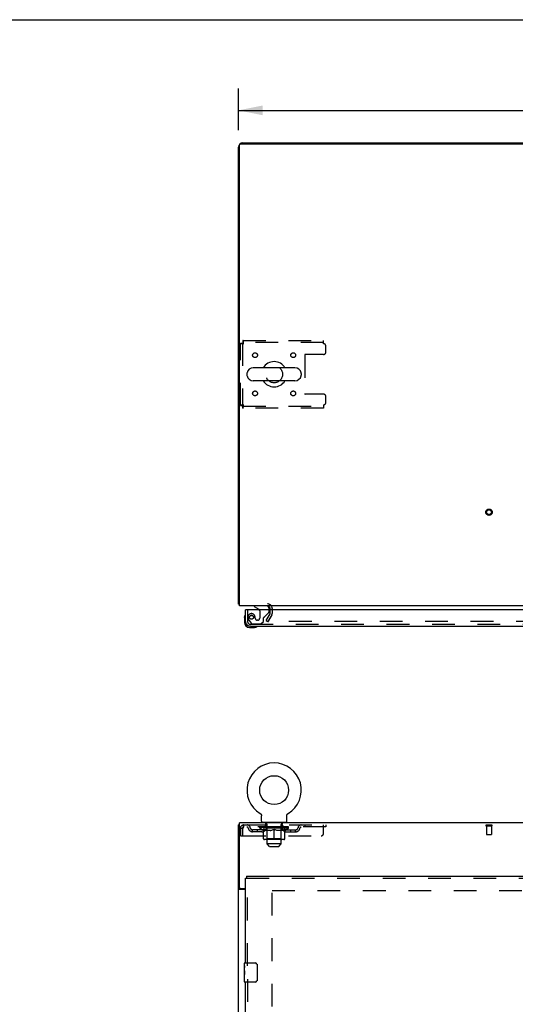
# Model space of a CAD drawing. Header units: inches. Extents: x 0 to 214, y 0 to 139.
# Tile 14 of 21: x 54 to 79, y 88 to 139. Entities that reach past the tile are written whole.
import ezdxf

# ---------------------------------------------------------------- set-up
doc = ezdxf.new("R2010")
doc.units = ezdxf.units.IN
doc.header["$LTSCALE"] = 11.781
doc.header["$MEASUREMENT"] = 0
doc.linetypes.add('HIDDEN', pattern=[0.2, 0.1, -0.1])
doc.layers.get('0').update_dxf_attribs({"linetype": 'CONTINUOUS'})
for name, color, linetype in [('DEFAULT_2', 8, 'HIDDEN'), ('DIMENSIONS', 7, 'CONTINUOUS'), ('DOOR_ASSEMBLY', 7, 'CONTINUOUS')]:
    doc.layers.add(name, color=color, linetype=linetype)
doc.styles.get("Standard").update_dxf_attribs({"font": 'arial.ttf'})
doc.dimstyles.new('DIMSTYLE_1', dxfattribs={"dimtxt": 0.945, "dimasz": 1.26, "dimexe": 0.09, "dimexo": 0.07, "dimgap": 0.0375, "dimtad": 0, "dimtih": 1, "dimtoh": 1, "dimzin": 4, "dimdsep": 46, "dimtxsty": 'Standard', "dimblk": '_FILLED', "dimblk1": '_FILLED', "dimblk2": '_FILLED', "dimcen": 0.09, "dimadec": 3, "dimazin": 1, "dimtfac": 1, "dimtdec": 3, "dimtofl": 0, "dimtmove": 0, "dimatfit": 3, "dimldrblk": '_FILLED', "dimfxl": 0, "dimtolj": 1, "dimtzin": 4, "dimarcsym": 0})

# ---------------------------------------------------------------- blocks, each defined once
blk = doc.blocks.new('_FILLED')
at = {"color": 0, "linetype": 'ByBlock'}
blk.add_solid([(0, 0), (-1, 0.2), (-1, -0.2)], dxfattribs=at)
blk = doc.blocks.new('*D1')
at = {"layer": 'DIMENSIONS', "color": 2, "linetype": 'Continuous'}
for p, q in [((65.116, 132.879), (65.116, 135.035)), ((101.116, 132.879), (101.116, 135.035)), ((65.116, 133.901), (80.992, 133.901)), ((101.116, 133.901), (85.24, 133.901))]:
    blk.add_line(p, q, dxfattribs=at)
at = {"layer": 'DIMENSIONS', "color": 2, "linetype": 'Continuous', "xscale": 1.26, "yscale": 1.26, "zscale": 1.26, "rotation": 180}
blk.add_blockref('_FILLED', (65.116, 133.901), dxfattribs=at)
at = {"layer": 'DIMENSIONS', "color": 2, "linetype": 'Continuous', "xscale": 1.26, "yscale": 1.26, "zscale": 1.26}
blk.add_blockref('_FILLED', (101.116, 133.901), dxfattribs=at)
at = {"layer": 'DIMENSIONS', "color": 2, "linetype": 'Continuous', "insert": (83.116, 134.373), "char_height": 0.945, "width": 3.30223, "attachment_point": 2, "line_spacing_factor": 0.9}
blk.add_mtext('36.00', dxfattribs=at)

msp = doc.modelspace()

# ---------------------------------------------------------------- linework, layer by layer
at = {"color": 7, "linetype": 'Continuous'}
for p, q in [((0, 138.6), (214.2, 138.6)), ((68.05, 120.557), (65.89, 120.557)), ((65.56, 120.261), (65.56, 120.184)), ((68.38, 120.261), (68.38, 120.184)), ((68.05, 119.888), (65.89, 119.888)), ((66.247, 97.462), (66.247, 97.462)), ((66.247, 97.462), (66.251, 97.459)), ((66.248, 97.461), (66.248, 97.461)), ((67.689, 97.459), (67.693, 97.462)), ((67.691, 97.461), (67.692, 97.461)), ((67.693, 97.462), (67.693, 97.462)), ((66.251, 97.459), (66.255, 97.456)), ((66.255, 97.456), (66.26, 97.453)), ((66.26, 97.453), (66.264, 97.45)), ((66.264, 97.45), (66.268, 97.447)), ((66.268, 97.447), (66.271, 97.443)), ((66.271, 97.443), (66.275, 97.439)), ((66.275, 97.44), (66.279, 97.436)), ((66.279, 97.436), (66.282, 97.432)), ((66.282, 97.432), (66.285, 97.428)), ((66.285, 97.428), (66.289, 97.424)), ((66.288, 97.424), (66.291, 97.419)), ((66.291, 97.419), (66.294, 97.415)), ((66.294, 97.415), (66.297, 97.411)), ((66.297, 97.411), (66.299, 97.406)), ((66.299, 97.406), (66.302, 97.401)), ((66.302, 97.401), (66.304, 97.397)), ((66.304, 97.397), (66.306, 97.392)), ((66.306, 97.392), (66.307, 97.387)), ((66.307, 97.387), (66.309, 97.382)), ((66.309, 97.382), (66.31, 97.377)), ((66.31, 97.377), (66.312, 97.372)), ((66.312, 97.372), (66.313, 97.367)), ((66.313, 97.367), (66.313, 97.362)), ((66.313, 97.362), (66.314, 97.357)), ((66.314, 97.357), (66.315, 97.351)), ((66.315, 97.346), (66.315, 97.342)), ((66.315, 97.061), (66.315, 97.342)), ((66.375, 97.001), (66.375, 96.971)), ((67.565, 97.001), (66.375, 97.001)), ((67.565, 97.001), (67.565, 96.971)), ((67.625, 97.351), (67.626, 97.357)), ((67.625, 97.346), (67.625, 97.351)), ((67.625, 97.342), (67.625, 97.346)), ((67.625, 97.061), (67.625, 97.342)), ((67.626, 97.362), (67.627, 97.367)), ((67.626, 97.357), (67.626, 97.362)), ((67.627, 97.367), (67.628, 97.372)), ((67.628, 97.372), (67.629, 97.377)), ((67.629, 97.377), (67.631, 97.382)), ((67.631, 97.382), (67.632, 97.387)), ((67.632, 97.387), (67.634, 97.392)), ((67.634, 97.392), (67.636, 97.397)), ((67.636, 97.397), (67.638, 97.401)), ((67.638, 97.401), (67.641, 97.406)), ((67.641, 97.406), (67.643, 97.411)), ((67.643, 97.411), (67.646, 97.415)), ((67.646, 97.415), (67.648, 97.419)), ((67.648, 97.419), (67.651, 97.424)), ((67.651, 97.424), (67.655, 97.428)), ((67.654, 97.428), (67.658, 97.432)), ((67.658, 97.432), (67.661, 97.436)), ((67.661, 97.436), (67.665, 97.44)), ((67.668, 97.443), (67.672, 97.447)), ((67.672, 97.447), (67.676, 97.45)), ((67.676, 97.45), (67.68, 97.453)), ((67.68, 97.453), (67.684, 97.456)), ((67.684, 97.456), (67.689, 97.459)), ((67.684, 97.456), (67.686, 97.457)), ((65.168, 96.867), (65.116, 96.867)), ((65.22, 93.56), (65.116, 93.56)), ((65.22, 93.56), (65.22, 93.575))]:
    msp.add_line(p, q, dxfattribs=at)
at = {"color": 3, "linetype": 'Continuous'}
for p, q in [((65.228, 132.171), (101.004, 132.171)), ((65.342, 132.223), (100.89, 132.223)), ((65.116, 108.327), (65.116, 131.997)), ((65.168, 108.223), (65.168, 132.111)), ((101.064, 108.223), (65.168, 108.223)), ((66.762, 108.019), (66.762, 108.08)), ((65.168, 93.635), (65.168, 96.971)), ((101.064, 96.971), (65.168, 96.971)), ((65.116, 7.075), (65.116, 96.867)), ((65.491, 93.523), (65.176, 93.523)), ((65.228, 93.575), (65.491, 93.575))]:
    msp.add_line(p, q, dxfattribs=at)
for points in [[(65.14, 108.311), (65.136, 108.312), (65.133, 108.313), (65.13, 108.314), (65.128, 108.315), (65.125, 108.316), (65.123, 108.317), (65.121, 108.318), (65.119, 108.32), (65.118, 108.321), (65.117, 108.322), (65.117, 108.324), (65.116, 108.325), (65.116, 108.327)], [(65.168, 108.301), (65.165, 108.303), (65.162, 108.304), (65.158, 108.306), (65.154, 108.307), (65.151, 108.308), (65.147, 108.309), (65.14, 108.311)], [(65.147, 93.536), (65.143, 93.537), (65.14, 93.539), (65.136, 93.54), (65.133, 93.542), (65.13, 93.543), (65.128, 93.544), (65.125, 93.546), (65.123, 93.548), (65.121, 93.549), (65.119, 93.551), (65.118, 93.553), (65.117, 93.554), (65.117, 93.556), (65.116, 93.558), (65.116, 93.56)], [(65.176, 93.523), (65.174, 93.524), (65.171, 93.526), (65.168, 93.527), (65.165, 93.529), (65.162, 93.53), (65.158, 93.532), (65.154, 93.533), (65.147, 93.536)]]:
    msp.add_lwpolyline(points, dxfattribs=at)
at = {"color": 7, "linetype": 'Continuous'}
for points in [[(66.315, 97.351), (66.315, 97.346), (66.315, 97.342)], [(67.665, 97.439), (67.669, 97.443), (67.672, 97.447)], [(65.232, 93.546), (65.23, 93.548), (65.228, 93.549), (65.226, 93.55), (65.224, 93.552), (65.222, 93.553), (65.221, 93.555), (65.22, 93.557), (65.22, 93.558), (65.22, 93.56)], [(65.252, 93.523), (65.252, 93.525), (65.252, 93.527), (65.252, 93.528), (65.251, 93.53), (65.25, 93.532), (65.249, 93.534), (65.248, 93.535), (65.247, 93.537), (65.245, 93.538), (65.243, 93.54), (65.241, 93.541), (65.239, 93.542), (65.237, 93.544), (65.232, 93.546)]]:
    msp.add_lwpolyline(points, dxfattribs=at)
msp.add_circle((66.97, 98.672), 0.75, dxfattribs=at)
at = {"color": 3, "linetype": 'Continuous'}
for centre, radius, start, end in [((65.342, 131.997), 0.226, 90, 180), ((65.228, 132.111), 0.06, 90, 180), ((66.619, 108.08), 0.142, 0, 90), ((65.228, 93.635), 0.06, 180, 270)]:
    msp.add_arc(centre, radius, start, end, dxfattribs=at)
at = {"color": 7, "linetype": 'Continuous'}
for centre, radius, start, end in [((65.89, 120.223), 0.334, 90, 167.5716), ((66.97, 120.223), 0.655, 30.674, 149.326), ((68.05, 120.223), 0.334, 12.4284, 90), ((65.717, 120.261), 0.157, 167.5716, 180), ((65.717, 120.184), 0.157, 180, 192.4284), ((65.89, 120.223), 0.334, 192.4284, 270), ((68.05, 120.223), 0.334, 270, 347.5716), ((68.223, 120.261), 0.157, 0, 12.4284), ((68.223, 120.184), 0.157, 347.5716, 360), ((66.97, 120.223), 0.655, 210.674, 329.326), ((66.97, 98.672), 1.41, 300.818, 239.182), ((66.375, 97.061), 0.06, 180, 270), ((67.565, 97.061), 0.06, 270, 360)]:
    msp.add_arc(centre, radius, start, end, dxfattribs=at)
at = {"layer": 'DEFAULT_2', "color": 8, "linetype": 'HIDDEN'}
for p, q in [((65.354, 121.973), (65.354, 121.869)), ((65.354, 121.973), (69.532, 121.973)), ((69.532, 121.806), (69.532, 121.973)), ((65.22, 118.607), (65.22, 121.839)), ((65.22, 121.839), (65.324, 121.839)), ((65.324, 121.839), (65.324, 118.607)), ((69.532, 121.869), (65.354, 121.869)), ((69.657, 121.379), (69.657, 121.681)), ((68.557, 121.224), (68.557, 119.221)), ((69.532, 121.254), (68.587, 121.254)), ((69.532, 119.191), (68.587, 119.191)), ((69.657, 118.765), (69.657, 119.066)), ((65.22, 118.607), (65.324, 118.607)), ((65.354, 118.473), (65.354, 118.577)), ((65.354, 118.577), (69.532, 118.577)), ((69.532, 118.473), (65.354, 118.473)), ((69.532, 118.64), (69.532, 118.473)), ((66.561, 107.462), (66.758, 107.803)), ((66.848, 107.751), (66.651, 107.41)), ((66.848, 107.751), (66.666, 107.435)), ((66.762, 107.818), (66.762, 108.019)), ((66.866, 108.08), (66.866, 107.818)), ((66.561, 107.462), (66.651, 107.41)), ((99.548, 107.41), (66.683, 107.41)), ((67.693, 97.462), (67.693, 97.462)), ((66.254, 97.457), (66.255, 97.456)), ((66.54, 96.911), (66.54, 96.991)), ((67.4, 96.911), (67.4, 96.991)), ((65.22, 96.7), (65.22, 96.304)), ((65.22, 96.7), (65.324, 96.7)), ((65.324, 96.7), (65.324, 96.304)), ((65.354, 96.304), (65.354, 96.7)), ((65.387, 96.867), (65.387, 96.763)), ((65.387, 96.867), (69.657, 96.867)), ((69.657, 96.763), (65.387, 96.763)), ((65.855, 96.512), (65.855, 96.616)), ((66.338, 96.616), (65.855, 96.616)), ((66.338, 96.512), (65.855, 96.512)), ((66.105, 96.512), (66.105, 96.616)), ((66.226, 96.708), (66.226, 96.763)), ((66.413, 96.577), (66.226, 96.708)), ((67.713, 96.708), (66.226, 96.708)), ((66.238, 96.755), (66.238, 96.763)), ((66.248, 96.751), (66.248, 96.755)), ((66.248, 96.751), (67.692, 96.751)), ((66.259, 96.751), (66.259, 96.755)), ((66.26, 96.751), (66.26, 96.755)), ((66.271, 96.755), (66.271, 96.763)), ((66.291, 96.751), (66.291, 96.755)), ((66.293, 96.751), (66.293, 96.755)), ((66.326, 96.755), (66.326, 96.763)), ((66.343, 96.751), (66.343, 96.755)), ((66.347, 96.751), (66.347, 96.755)), ((66.583, 96.754), (66.354, 96.754)), ((66.4, 96.755), (66.4, 96.763)), ((66.402, 96.751), (66.402, 96.754)), ((66.402, 96.751), (66.402, 96.754)), ((66.405, 96.751), (66.405, 96.754)), ((66.413, 96.577), (66.419, 96.577)), ((66.415, 96.751), (66.415, 96.755)), ((66.415, 96.751), (66.415, 96.754)), ((66.419, 96.751), (66.419, 96.755)), ((66.419, 96.153), (66.419, 96.632)), ((66.419, 96.632), (66.454, 96.619)), ((66.422, 96.751), (66.422, 96.756)), ((66.426, 96.751), (66.426, 96.754)), ((66.446, 96.751), (66.446, 96.754)), ((66.488, 96.607), (66.454, 96.619)), ((66.464, 96.751), (66.464, 96.754)), ((66.466, 96.751), (66.466, 96.758)), ((66.522, 96.597), (66.488, 96.608)), ((66.492, 96.755), (66.492, 96.763)), ((66.492, 96.751), (66.492, 96.754)), ((66.504, 96.751), (66.504, 96.755)), ((66.509, 96.751), (66.509, 96.755)), ((66.517, 96.751), (66.517, 96.754)), ((66.555, 96.589), (66.521, 96.598)), ((66.532, 96.763), (66.532, 96.867)), ((66.532, 96.751), (66.532, 96.759)), ((66.607, 96.901), (66.55, 96.901)), ((66.553, 96.751), (66.553, 96.754)), ((66.588, 96.582), (66.554, 96.589)), ((66.556, 96.751), (66.556, 96.754)), ((66.583, 96.751), (66.583, 96.754)), ((66.621, 96.577), (66.587, 96.582)), ((66.661, 96.754), (66.596, 96.754)), ((66.598, 96.755), (66.598, 96.763)), ((66.604, 96.156), (66.604, 96.704)), ((66.605, 95.881), (66.605, 96.891)), ((66.606, 96.751), (66.606, 96.755)), ((66.612, 96.751), (66.612, 96.755)), ((66.619, 96.751), (66.619, 96.761)), ((66.769, 96.577), (66.621, 96.577)), ((66.626, 96.751), (66.626, 96.754)), ((66.638, 96.751), (66.638, 96.754)), ((66.661, 96.751), (66.661, 96.754)), ((66.749, 96.754), (66.686, 96.754)), ((66.71, 96.751), (66.71, 96.754)), ((66.716, 96.755), (66.716, 96.763)), ((66.72, 96.751), (66.72, 96.755)), ((66.723, 96.751), (66.723, 96.762)), ((66.726, 96.751), (66.726, 96.755)), ((66.736, 96.751), (66.736, 96.755)), ((66.749, 96.751), (66.749, 96.754)), ((66.769, 96.577), (66.802, 96.582)), ((66.843, 96.754), (66.786, 96.754)), ((66.802, 96.751), (66.802, 96.754)), ((66.835, 96.589), (66.802, 96.582)), ((66.835, 96.754), (66.927, 96.76)), ((66.868, 96.598), (66.835, 96.589)), ((66.841, 96.755), (66.841, 96.763)), ((66.841, 96.762), (66.841, 96.763)), ((66.841, 96.755), (66.841, 96.762)), ((66.841, 96.751), (66.841, 96.755)), ((66.843, 96.751), (66.843, 96.754)), ((66.846, 96.751), (66.846, 96.755)), ((66.848, 96.751), (66.848, 96.755)), ((66.902, 96.608), (66.868, 96.597)), ((66.891, 96.754), (66.964, 96.754)), ((66.899, 96.751), (66.899, 96.754)), ((66.936, 96.619), (66.901, 96.607)), ((66.902, 96.754), (66.902, 96.759)), ((66.927, 96.754), (66.927, 96.76)), ((66.97, 96.632), (66.935, 96.619)), ((66.942, 96.751), (66.942, 96.754)), ((66.967, 96.755), (66.967, 96.755)), ((66.967, 96.751), (66.967, 96.755)), ((66.967, 96.751), (66.967, 96.755)), ((66.97, 96.755), (66.97, 96.763)), ((66.97, 96.763), (67.105, 96.754)), ((66.97, 96.109), (66.97, 96.632)), ((66.97, 96.632), (67.005, 96.619)), ((66.973, 96.751), (66.973, 96.755)), ((66.973, 96.751), (66.973, 96.755)), ((66.973, 96.755), (66.973, 96.755)), ((66.998, 96.751), (66.998, 96.754)), ((66.998, 96.754), (67.049, 96.754)), ((67.039, 96.607), (67.004, 96.619)), ((67.072, 96.597), (67.038, 96.608)), ((67.041, 96.751), (67.041, 96.754)), ((67.105, 96.589), (67.072, 96.598)), ((67.092, 96.751), (67.092, 96.755)), ((67.093, 96.751), (67.093, 96.755)), ((67.096, 96.751), (67.096, 96.754)), ((67.096, 96.754), (67.154, 96.754)), ((67.098, 96.762), (67.099, 96.763)), ((67.098, 96.755), (67.098, 96.762)), ((67.098, 96.751), (67.098, 96.755)), ((67.099, 96.755), (67.099, 96.763)), ((67.138, 96.582), (67.105, 96.589)), ((67.138, 96.751), (67.138, 96.754)), ((67.171, 96.577), (67.138, 96.582)), ((67.319, 96.577), (67.171, 96.577)), ((67.191, 96.751), (67.191, 96.754)), ((67.191, 96.754), (67.253, 96.754)), ((67.204, 96.751), (67.204, 96.755)), ((67.214, 96.751), (67.214, 96.755)), ((67.217, 96.751), (67.217, 96.762)), ((67.22, 96.751), (67.22, 96.755)), ((67.224, 96.755), (67.224, 96.763)), ((67.23, 96.751), (67.23, 96.754)), ((67.278, 96.751), (67.278, 96.754)), ((67.278, 96.754), (67.344, 96.754)), ((67.302, 96.751), (67.302, 96.754)), ((67.314, 96.751), (67.314, 96.754)), ((67.319, 96.577), (67.352, 96.582)), ((67.321, 96.751), (67.321, 96.761)), ((67.328, 96.751), (67.328, 96.755)), ((67.39, 96.901), (67.333, 96.901)), ((67.334, 96.751), (67.334, 96.755)), ((67.335, 95.881), (67.335, 96.891)), ((67.336, 96.156), (67.336, 96.704)), ((67.342, 96.755), (67.342, 96.763)), ((67.386, 96.589), (67.352, 96.582)), ((67.357, 96.751), (67.357, 96.754)), ((67.357, 96.754), (67.586, 96.754)), ((67.384, 96.751), (67.384, 96.754)), ((67.419, 96.598), (67.385, 96.589)), ((67.387, 96.751), (67.387, 96.754)), ((67.407, 96.763), (67.407, 96.867)), ((67.408, 96.751), (67.408, 96.759)), ((67.452, 96.608), (67.418, 96.597)), ((67.423, 96.751), (67.423, 96.754)), ((67.431, 96.751), (67.431, 96.755)), ((67.436, 96.751), (67.436, 96.755)), ((67.448, 96.755), (67.448, 96.763)), ((67.448, 96.751), (67.448, 96.754)), ((67.486, 96.619), (67.452, 96.607)), ((67.474, 96.751), (67.474, 96.758)), ((67.476, 96.751), (67.476, 96.754)), ((67.52, 96.632), (67.486, 96.619)), ((67.494, 96.751), (67.494, 96.754)), ((67.513, 96.751), (67.513, 96.754)), ((67.517, 96.751), (67.517, 96.756)), ((67.52, 96.153), (67.52, 96.632)), ((67.52, 96.577), (67.527, 96.577)), ((67.521, 96.751), (67.521, 96.755)), ((67.525, 96.751), (67.525, 96.755)), ((67.525, 96.751), (67.525, 96.754)), ((67.527, 96.577), (67.713, 96.708)), ((67.534, 96.751), (67.534, 96.754)), ((67.537, 96.751), (67.537, 96.754)), ((67.538, 96.751), (67.538, 96.754)), ((67.539, 96.755), (67.539, 96.763)), ((67.593, 96.751), (67.593, 96.755)), ((67.596, 96.751), (67.596, 96.755)), ((67.602, 96.616), (68.084, 96.616)), ((67.602, 96.512), (68.084, 96.512)), ((67.614, 96.755), (67.614, 96.763)), ((67.647, 96.751), (67.647, 96.755)), ((67.649, 96.751), (67.649, 96.755)), ((67.669, 96.755), (67.669, 96.763)), ((67.68, 96.751), (67.68, 96.755)), ((67.681, 96.751), (67.681, 96.755)), ((67.692, 96.751), (67.692, 96.755)), ((67.702, 96.755), (67.702, 96.763)), ((67.713, 96.708), (67.713, 96.763)), ((67.834, 96.512), (67.834, 96.616)), ((68.084, 96.512), (68.084, 96.616)), ((68.557, 96.867), (68.557, 96.763)), ((69.532, 96.429), (69.532, 96.867)), ((69.657, 96.867), (69.657, 96.763)), ((77.974, 96.867), (78.258, 96.867)), ((77.974, 96.824), (78.258, 96.824)), ((77.992, 96.824), (77.992, 96.377)), ((78.24, 96.824), (78.24, 96.377)), ((65.22, 96.304), (65.324, 96.304)), ((65.354, 96.304), (69.407, 96.304)), ((67.477, 96.109), (66.463, 96.109)), ((66.604, 96.156), (66.557, 96.109)), ((67.336, 96.156), (66.604, 96.156)), ((67.336, 96.156), (67.382, 96.109)), ((78.002, 96.367), (78.23, 96.367)), ((66.735, 95.751), (66.605, 95.881)), ((67.335, 95.881), (66.605, 95.881)), ((66.735, 95.751), (67.205, 95.751)), ((67.205, 95.751), (67.335, 95.881)), ((66.866, 14.419), (66.866, 93.523)), ((66.866, 93.471), (99.366, 93.471))]:
    msp.add_line(p, q, dxfattribs=at)
for points in [[(65.387, 121.806), (65.385, 121.824), (65.382, 121.843), (65.38, 121.861), (65.377, 121.878), (65.375, 121.894), (65.373, 121.91), (65.37, 121.924), (65.368, 121.936), (65.366, 121.947), (65.363, 121.956), (65.361, 121.963), (65.359, 121.968), (65.356, 121.972), (65.354, 121.973)], [(65.22, 121.839), (65.221, 121.836), (65.224, 121.834), (65.229, 121.832), (65.236, 121.829), (65.246, 121.827), (65.256, 121.824), (65.269, 121.822), (65.283, 121.82), (65.298, 121.817), (65.314, 121.815), (65.332, 121.813), (65.35, 121.81), (65.368, 121.808), (65.387, 121.806)], [(65.324, 121.839), (65.324, 121.836), (65.326, 121.834), (65.327, 121.832), (65.33, 121.829), (65.334, 121.827), (65.338, 121.824), (65.342, 121.822), (65.348, 121.82), (65.353, 121.817), (65.36, 121.815), (65.366, 121.813), (65.373, 121.81), (65.38, 121.808), (65.387, 121.806)], [(65.387, 121.806), (65.385, 121.813), (65.382, 121.82), (65.38, 121.826), (65.377, 121.833), (65.375, 121.839), (65.373, 121.845), (65.37, 121.85), (65.368, 121.855), (65.366, 121.859), (65.363, 121.862), (65.361, 121.865), (65.359, 121.867), (65.356, 121.868), (65.354, 121.869)], [(65.387, 118.64), (65.368, 118.637), (65.35, 118.635), (65.332, 118.633), (65.314, 118.63), (65.298, 118.628), (65.283, 118.625), (65.269, 118.623), (65.256, 118.621), (65.246, 118.618), (65.236, 118.616), (65.229, 118.614), (65.224, 118.611), (65.221, 118.609), (65.22, 118.607)], [(65.387, 118.64), (65.38, 118.637), (65.373, 118.635), (65.366, 118.633), (65.36, 118.63), (65.353, 118.628), (65.348, 118.625), (65.342, 118.623), (65.338, 118.621), (65.334, 118.618), (65.33, 118.616), (65.327, 118.614), (65.326, 118.611), (65.324, 118.609), (65.324, 118.607)], [(65.354, 118.473), (65.356, 118.474), (65.359, 118.477), (65.361, 118.482), (65.363, 118.489), (65.366, 118.498), (65.368, 118.509), (65.37, 118.522), (65.373, 118.535), (65.375, 118.551), (65.377, 118.567), (65.38, 118.584), (65.382, 118.602), (65.385, 118.621), (65.387, 118.64)], [(65.354, 118.577), (65.356, 118.577), (65.359, 118.578), (65.361, 118.58), (65.363, 118.583), (65.366, 118.586), (65.368, 118.59), (65.37, 118.595), (65.373, 118.6), (65.375, 118.606), (65.377, 118.612), (65.38, 118.619), (65.382, 118.626), (65.385, 118.633), (65.387, 118.64)], [(66.666, 107.435), (66.665, 107.434), (66.664, 107.432), (66.664, 107.43), (66.664, 107.428), (66.663, 107.427)], [(66.663, 107.427), (66.664, 107.427), (66.664, 107.425), (66.664, 107.423), (66.665, 107.421), (66.665, 107.42), (66.666, 107.418), (66.668, 107.417), (66.669, 107.416), (66.67, 107.414), (66.672, 107.413), (66.674, 107.412)], [(66.683, 107.41), (66.681, 107.41), (66.679, 107.41), (66.677, 107.411), (66.676, 107.412), (66.674, 107.412)], [(65.387, 96.867), (65.385, 96.866), (65.382, 96.862), (65.38, 96.857), (65.377, 96.85), (65.375, 96.841), (65.373, 96.83), (65.37, 96.818), (65.368, 96.804), (65.366, 96.788), (65.363, 96.772), (65.361, 96.755), (65.359, 96.737), (65.356, 96.718), (65.354, 96.7)], [(65.387, 96.763), (65.385, 96.762), (65.382, 96.761), (65.38, 96.759), (65.377, 96.756), (65.375, 96.753), (65.373, 96.749), (65.37, 96.744), (65.368, 96.739), (65.366, 96.733), (65.363, 96.727), (65.361, 96.72), (65.359, 96.714), (65.356, 96.707), (65.354, 96.7)]]:
    msp.add_lwpolyline(points, dxfattribs=at)
for centre, radius in [((65.98, 121.212), 0.125), ((67.959, 121.212), 0.125), ((66.97, 120.223), 0.438), ((65.98, 119.233), 0.125), ((67.959, 119.233), 0.125), ((78.116, 113.077), 0.164), ((78.116, 113.077), 0.124)]:
    msp.add_circle(centre, radius, dxfattribs=at)
for centre, radius, start, end in [((69.532, 121.681), 0.125, 0, 90), ((68.587, 121.224), 0.03, 90, 180), ((69.532, 121.379), 0.125, 270, 360), ((68.587, 119.221), 0.03, 180, 270), ((69.532, 119.066), 0.125, 0, 90), ((69.532, 118.765), 0.125, 270, 360), ((66.619, 108.08), 0.246, 0, 90), ((66.732, 107.818), 0.03, 330, 360), ((66.732, 107.818), 0.134, 330, 360), ((66.53, 96.991), 0.01, 0, 90), ((67.41, 96.991), 0.01, 90, 180), ((65.387, 96.7), 0.167, 90, 180), ((65.387, 96.7), 0.063, 90, 180), ((65.566, 96.7), 0.167, 8.0716, 90), ((65.567, 96.7), 0.0625, 7.9863, 90), ((65.855, 96.741), 0.229, 187.9863, 270), ((65.855, 96.741), 0.125, 188.0716, 270), ((66.338, 96.741), 0.125, 270, 351.9284), ((66.338, 96.741), 0.229, 270, 352.0137), ((66.627, 96.7), 0.167, 90, 171.9284), ((66.55, 96.911), 0.01, 180, 270), ((66.557, 96.704), 0.0466, 0, 90), ((66.627, 96.7), 0.0625, 90, 172.0137), ((66.595, 96.891), 0.01, 0, 90), ((67.312, 96.7), 0.167, 8.0716, 90), ((67.313, 96.7), 0.0625, 7.9863, 90), ((67.345, 96.891), 0.01, 90, 180), ((67.382, 96.704), 0.0466, 90, 180), ((67.602, 96.741), 0.229, 187.9863, 270), ((67.39, 96.911), 0.01, 270, 360), ((67.602, 96.741), 0.125, 188.0716, 270), ((68.084, 96.741), 0.125, 270, 351.9284), ((68.084, 96.741), 0.229, 270, 352.0137), ((68.374, 96.7), 0.167, 90, 171.9284), ((68.373, 96.7), 0.0625, 90, 172.0137), ((77.974, 96.845), 0.0215, 90, 270), ((78.258, 96.845), 0.0215, 270, 90), ((66.463, 96.153), 0.0434, 180, 270), ((67.477, 96.153), 0.0434, 270, 360), ((69.407, 96.429), 0.125, 270, 360), ((78.002, 96.377), 0.01, 180, 270), ((78.23, 96.377), 0.01, 270, 360)]:
    msp.add_arc(centre, radius, start, end, dxfattribs=at)
for centre, major_axis, ratio, start_param, end_param in [((66.97, 96.763), (0.743, 0.008), 0.059247, 2.966439, 3.140971), ((66.203, 96.749), (0.232, 0), 0.060167, 0.426548, 1.470503), ((66.97, 96.763), (0.744, 0), 0.060167, 3.141593, 3.316126), ((66.203, 96.741), (0.232, 0.002), 0.059247, 1.374323, 1.469882), ((66.97, 96.763), (0.743, 0.015), 0.056515, 2.79136, 2.965893), ((66.175, 96.749), (0.232, 0.002), 0.059247, 0.251393, 1.295349), ((66.255, 96.749), (0.232, -0.002), 0.059247, 0.601702, 1.645657), ((66.97, 96.763), (0.743, -0.008), 0.059247, -2.966439, -2.791906), ((66.255, 96.741), (0.232, 0), 0.060167, 1.549477, 1.645036), ((66.175, 96.741), (0.232, 0.005), 0.056515, 1.199244, 1.294804), ((66.259, 96.744), (0.192, 0.002), 0.059247, 1.051627, 1.625044), ((66.236, 96.744), (0.192, 0.004), 0.056515, 0.876548, 1.449966), ((66.304, 96.744), (0.192, 0), 0.060167, 1.226781, 1.800198), ((66.97, 96.763), (0.743, 0.022), 0.052059, 2.616423, 2.790956), ((66.171, 96.749), (0.232, 0.005), 0.056515, 0.076315, 1.120271), ((66.328, 96.749), (0.232, -0.005), 0.056515, 0.77678, 1.820736), ((66.97, 96.763), (0.743, -0.015), 0.056515, -2.79136, -2.616827), ((66.328, 96.741), (0.232, -0.002), 0.059247, 1.724631, 1.82019), ((66.171, 96.741), (0.232, 0.007), 0.052059, 1.024308, 1.119867), ((66.235, 96.744), (0.192, 0.006), 0.052059, 0.701611, 1.275029), ((66.369, 96.744), (0.192, -0.002), 0.059247, 1.401935, 1.975352), ((66.97, 96.763), (0.743, 0.029), 0.046022, 2.441677, 2.61621), ((66.421, 96.749), (0.232, -0.007), 0.052059, 0.951717, 1.995673), ((66.97, 96.763), (0.743, -0.022), 0.052059, -2.616423, -2.441891), ((66.191, 96.749), (0.232, 0.007), 0.052059, -0.098622, 0.945334), ((66.421, 96.741), (0.232, -0.005), 0.056515, 1.899709, 1.995269), ((66.191, 96.741), (0.232, 0.009), 0.046022, 0.849561, 0.945121), ((66.257, 96.744), (0.192, 0.007), 0.046022, 0.526865, 1.100283), ((66.452, 96.744), (0.192, -0.004), 0.056515, 1.577013, 2.150431), ((66.97, 96.763), (0.743, 0.034), 0.038593, 2.267147, 2.44168), ((66.531, 96.749), (0.232, -0.009), 0.046022, 1.126463, 2.170419), ((66.234, 96.749), (0.232, 0.009), 0.046022, -0.273368, 0.770588), ((66.97, 96.763), (0.743, -0.029), 0.046022, -2.441677, -2.267144), ((66.531, 96.741), (0.232, -0.007), 0.052059, 2.074646, 2.170205), ((66.234, 96.741), (0.232, 0.011), 0.038593, 0.675031, 0.77059), ((66.3, 96.744), (0.192, 0.009), 0.038593, 0.352335, 0.925752), ((66.551, 96.744), (0.192, -0.006), 0.052059, 1.75195, 2.325367), ((66.97, 96.763), (0.743, 0.039), 0.030002, 2.09283, 2.267363), ((66.654, 96.749), (0.232, -0.011), 0.038593, 1.300994, 2.344949), ((66.3, 96.749), (0.232, 0.011), 0.038593, -0.447899, 0.596057), ((66.97, 96.763), (0.743, -0.034), 0.038593, -2.267147, -2.092614), ((66.654, 96.741), (0.232, -0.009), 0.046022, 2.249392, 2.344952), ((66.3, 96.741), (0.232, 0.012), 0.030002, 0.500714, 0.596274), ((66.363, 96.744), (0.192, 0.01), 0.030002, 0.178018, 0.751436), ((66.662, 96.744), (0.192, -0.007), 0.046022, 1.926696, 2.500114), ((66.387, 96.749), (0.232, 0.012), 0.030002, -0.622215, 0.421741), ((66.97, 96.763), (0.743, 0.042), 0.020513, 1.918702, 2.093235), ((66.786, 96.749), (0.232, -0.012), 0.030002, 1.47531, 2.519266), ((66.97, 96.763), (0.743, -0.039), 0.030002, -2.09283, -1.918297), ((66.786, 96.741), (0.232, -0.011), 0.038593, 2.423923, 2.519482), ((66.387, 96.741), (0.232, 0.013), 0.020513, 0.326586, 0.422146), ((66.445, 96.744), (0.192, 0.011), 0.020513, 0.00389, 0.577307), ((66.783, 96.744), (0.192, -0.009), 0.038593, 2.101227, 2.674644), ((66.491, 96.749), (0.232, 0.013), 0.020513, -0.796343, 0.247613), ((66.97, 96.763), (0.743, 0.044), 0.010411, 1.744712, 1.919245), ((66.924, 96.749), (0.232, -0.013), 0.020513, 1.649438, 2.693394), ((66.97, 96.763), (0.743, -0.042), 0.020513, -1.918702, -1.744169), ((66.924, 96.741), (0.232, -0.012), 0.030002, 2.598239, 2.693799), ((66.491, 96.741), (0.232, 0.014), 0.010411, 0.152596, 0.248156), ((66.543, 96.744), (0.192, 0.011), 0.010411, 6.113086, 6.686503), ((66.91, 96.744), (0.192, -0.01), 0.030002, 2.275543, 2.848961), ((66.61, 96.749), (0.232, 0.014), 0.010411, -0.970333, -0.000837), ((67.064, 96.749), (0.232, -0.014), 0.010411, 1.823428, 2.867384), ((66.97, 96.763), (0.743, -0.044), 0.010411, -1.744712, -1.570179), ((67.064, 96.741), (0.232, -0.013), 0.020513, 2.772368, 2.867927), ((67.039, 96.744), (0.192, -0.011), 0.020513, 2.449671, 3.023089), ((66.876, 96.749), (0.232, 0.014), 0.010411, 0.274209, 1.318165), ((66.775, 96.744), (0.192, 0.011), 0.010411, -0.000381, 0.517932), ((66.739, 96.741), (0.232, 0.014), 0.010411, 0.195236, 0.407198), ((66.97, 96.763), (0.743, 0.044), 0.010411, -1.579123, -1.39688), ((67.201, 96.741), (0.232, -0.014), 0.010411, 2.946357, 3.041917), ((67.165, 96.744), (0.192, -0.011), 0.010411, 2.623661, 3.142044), ((67.015, 96.749), (0.232, 0.013), 0.020513, 0.448199, 1.492154), ((66.901, 96.744), (0.192, 0.011), 0.020513, 0.118504, 0.691921), ((66.876, 96.741), (0.232, 0.013), 0.020513, 0.273666, 0.369225), ((67.33, 96.749), (0.232, -0.014), 0.010411, -3.140756, -2.17126), ((66.97, 96.763), (0.743, 0.042), 0.020513, -1.397424, -1.222891), ((66.97, 96.763), (0.743, -0.044), 0.010411, 1.222347, 1.39688), ((67.154, 96.749), (0.232, 0.012), 0.030002, 0.622327, 1.666283), ((67.03, 96.744), (0.192, 0.01), 0.030002, 0.292632, 0.86605), ((67.397, 96.744), (0.192, -0.011), 0.010411, 2.738275, 3.311692), ((67.449, 96.749), (0.232, -0.013), 0.020513, 2.89398, 3.937936), ((67.015, 96.741), (0.232, 0.012), 0.030002, 0.447794, 0.543354), ((67.449, 96.741), (0.232, -0.014), 0.010411, 2.893437, 2.988996), ((66.97, 96.763), (0.743, 0.039), 0.030002, -1.223295, -1.048762), ((66.97, 96.763), (0.743, -0.042), 0.020513, 1.048358, 1.222891), ((67.286, 96.749), (0.232, 0.011), 0.038593, 0.796643, 1.840599), ((67.156, 96.744), (0.192, 0.009), 0.038593, 0.466948, 1.040366), ((67.494, 96.744), (0.192, -0.011), 0.020513, 2.564285, 3.137703), ((67.553, 96.749), (0.232, -0.012), 0.030002, 2.719852, 3.763807), ((67.409, 96.749), (0.232, 0.009), 0.046022, 0.971174, 2.01513), ((67.154, 96.741), (0.232, 0.011), 0.038593, 0.62211, 0.71767), ((67.553, 96.741), (0.232, -0.013), 0.020513, 2.719447, 2.815007), ((66.97, 96.763), (0.743, 0.034), 0.038593, -1.048979, -0.874446), ((66.97, 96.763), (0.743, -0.039), 0.030002, 0.874229, 1.048762), ((67.277, 96.744), (0.192, 0.007), 0.046022, 0.641479, 1.214897), ((67.519, 96.749), (0.232, 0.007), 0.052059, 1.14592, 2.189876), ((67.577, 96.744), (0.192, -0.01), 0.030002, 2.390157, 2.963574), ((67.639, 96.749), (0.232, -0.011), 0.038593, 2.545535, 3.589491), ((67.389, 96.744), (0.192, 0.006), 0.052059, 0.816225, 1.389643), ((67.286, 96.741), (0.232, 0.009), 0.046022, 0.796641, 0.892201), ((67.639, 96.741), (0.232, -0.012), 0.030002, 2.545319, 2.640878), ((67.612, 96.749), (0.232, 0.005), 0.056515, 1.320857, 2.364813), ((66.97, 96.763), (0.743, 0.029), 0.046022, -0.874448, -0.699915), ((66.97, 96.763), (0.743, -0.034), 0.038593, 0.699913, 0.874446), ((67.706, 96.749), (0.232, -0.009), 0.046022, 2.371005, 3.41496), ((67.64, 96.744), (0.192, -0.009), 0.038593, 2.21584, 2.789258), ((67.488, 96.744), (0.192, 0.004), 0.056515, 0.991162, 1.564579), ((67.685, 96.749), (0.232, 0.002), 0.059247, 1.495935, 2.539891), ((67.749, 96.749), (0.232, -0.007), 0.052059, 2.196258, 3.240214), ((67.683, 96.744), (0.192, -0.007), 0.046022, 2.04131, 2.614727), ((67.409, 96.741), (0.232, 0.007), 0.052059, 0.971387, 1.066947), ((67.706, 96.741), (0.232, -0.011), 0.038593, 2.371002, 2.466562), ((67.737, 96.749), (0.232, 0), 0.060167, 1.671089, 2.715045), ((67.769, 96.749), (0.232, -0.005), 0.056515, 2.021322, 3.065278), ((66.97, 96.763), (0.743, 0.022), 0.052059, -0.699702, -0.525169), ((66.97, 96.763), (0.743, -0.029), 0.046022, 0.525382, 0.699915), ((67.571, 96.744), (0.192, 0.002), 0.059247, 1.16624, 1.739658), ((67.765, 96.749), (0.232, -0.002), 0.059247, 1.846243, 2.890199), ((67.705, 96.744), (0.192, -0.006), 0.052059, 1.866564, 2.439981), ((67.636, 96.744), (0.192, 0), 0.060167, 1.341394, 1.914812), ((67.704, 96.744), (0.192, -0.004), 0.056515, 1.691627, 2.265045), ((67.681, 96.744), (0.192, -0.002), 0.059247, 1.516549, 2.089966), ((67.519, 96.741), (0.232, 0.005), 0.056515, 1.146324, 1.241883), ((67.749, 96.741), (0.232, -0.009), 0.046022, 2.196472, 2.292031), ((66.97, 96.763), (0.743, 0.015), 0.056515, -0.524765, -0.350233), ((66.97, 96.763), (0.743, -0.022), 0.052059, 0.350636, 0.525169), ((67.612, 96.741), (0.232, 0.002), 0.059247, 1.321402, 1.416962), ((67.769, 96.741), (0.232, -0.007), 0.052059, 2.021726, 2.117285), ((66.97, 96.763), (0.743, 0.008), 0.059247, -0.349687, -0.175154), ((66.97, 96.763), (0.743, -0.015), 0.056515, 0.1757, 0.350233), ((67.685, 96.741), (0.232, 0), 0.060167, 1.496556, 1.592116), ((67.765, 96.741), (0.232, -0.005), 0.056515, 1.846789, 1.942348), ((67.737, 96.741), (0.232, -0.002), 0.059247, 1.67171, 1.76727), ((66.97, 96.763), (0.744, 0), 0.060167, -0.174533, 0), ((66.97, 96.763), (0.743, -0.008), 0.059247, 0.000621, 0.175154)]:
    msp.add_ellipse(centre, major_axis=major_axis, ratio=ratio, start_param=start_param, end_param=end_param, dxfattribs=at)
at = {"layer": 'DOOR_ASSEMBLY', "color": 7, "linetype": 'Continuous'}
for p, q in [((65.933, 108.223), (65.933, 108.184)), ((65.933, 108.184), (66.171, 108.046)), ((65.553, 108.019), (65.491, 108.019)), ((66.72, 108.019), (66.72, 108.066)), ((65.431, 107.624), (65.434, 107.662)), ((65.431, 107.624), (65.431, 107.368)), ((65.491, 107.411), (65.491, 107.368)), ((65.737, 107.165), (65.694, 107.165)), ((65.694, 107.105), (65.95, 107.105)), ((65.988, 107.108), (65.95, 107.105)), ((65.491, 94.117), (65.533, 94.117)), ((65.533, 94.221), (65.533, 94.117)), ((65.431, 89.56), (65.431, 89.706)), ((65.431, 89.302), (65.431, 89.559)), ((65.437, 89.504), (65.431, 89.504)), ((65.431, 89.336), (65.438, 89.336)), ((65.431, 88.736), (65.431, 89.299)), ((65.438, 89.336), (65.438, 89.472)), ((65.446, 89.721), (65.986, 89.721)), ((66.086, 89.621), (66.086, 88.821)), ((65.432, 89.273), (65.431, 89.273)), ((65.431, 89.141), (65.437, 89.141)), ((65.431, 89.105), (65.438, 89.105)), ((65.431, 89.042), (65.438, 89.042)), ((65.431, 88.875), (65.438, 88.875)), ((65.432, 89.275), (65.434, 89.253)), ((65.438, 88.875), (65.438, 89.105)), ((65.986, 88.721), (65.446, 88.721))]:
    msp.add_line(p, q, dxfattribs=at)
at = {"layer": 'DOOR_ASSEMBLY', "color": 8, "linetype": 'HIDDEN'}
for p, q in [((66.563, 108.223), (65.933, 108.223)), ((65.595, 108.019), (65.595, 107.411)), ((66.221, 107.959), (66.221, 107.58)), ((66.471, 107.653), (66.691, 107.872)), ((66.72, 107.943), (66.72, 108.019)), ((65.67, 107.467), (65.771, 107.323)), ((65.737, 107.269), (99.932, 107.269)), ((65.836, 107.29), (66.287, 107.29)), ((65.992, 107.58), (65.992, 107.568)), ((66.123, 107.482), (66.09, 107.482)), ((66.287, 107.29), (66.413, 107.416)), ((66.413, 107.416), (66.413, 107.595)), ((65.533, 94.117), (100.136, 94.117)), ((65.595, 89.566), (65.595, 94.117)), ((65.595, 88.876), (65.595, 66.066))]:
    msp.add_line(p, q, dxfattribs=at)
at = {"layer": 'DOOR_ASSEMBLY', "color": 3, "linetype": 'Continuous'}
for p, q in [((65.491, 107.411), (65.491, 108.019)), ((100.116, 108.019), (65.553, 108.019)), ((65.737, 107.165), (99.932, 107.165)), ((65.491, 89.721), (65.491, 94.117)), ((65.533, 94.221), (100.136, 94.221)), ((65.491, 66.221), (65.491, 88.721))]:
    msp.add_line(p, q, dxfattribs=at)
at = {"layer": 'DOOR_ASSEMBLY', "color": 7, "linetype": 'Continuous'}
for points in [[(65.431, 89.56), (65.431, 89.556), (65.431, 89.552), (65.432, 89.546), (65.434, 89.533)], [(65.431, 89.302), (65.431, 89.294), (65.432, 89.285), (65.432, 89.275)], [(65.434, 89.533), (65.435, 89.525), (65.435, 89.517), (65.436, 89.509)], [(65.436, 89.509), (65.437, 89.5), (65.437, 89.491), (65.438, 89.481), (65.438, 89.472)], [(66.079, 89.657), (66.081, 89.651), (66.083, 89.645), (66.084, 89.639), (66.085, 89.633), (66.086, 89.627), (66.086, 89.621)], [(65.434, 89.253), (65.435, 89.241), (65.436, 89.229), (65.437, 89.217), (65.437, 89.204), (65.438, 89.191), (65.438, 89.179), (65.438, 89.166), (65.437, 89.153), (65.437, 89.14), (65.436, 89.128), (65.435, 89.116)], [(66.086, 88.821), (66.086, 88.814), (66.085, 88.808), (66.084, 88.802), (66.083, 88.796), (66.081, 88.79), (66.079, 88.784)]]:
    msp.add_lwpolyline(points, dxfattribs=at)
at = {"layer": 'DOOR_ASSEMBLY', "color": 8, "linetype": 'HIDDEN'}
msp.add_circle((65.795, 107.632), 0.101, dxfattribs=at)
at = {"layer": 'DOOR_ASSEMBLY', "color": 7, "linetype": 'Continuous'}
for centre, radius, start, end in [((66.563, 108.066), 0.157, 0, 90), ((65.681, 107.624), 0.25, 149.1101, 180), ((65.479, 107.745), 0.015, 96.3796, 149.1101), ((65.476, 107.745), 0.015, 0, 83.6204), ((66.121, 107.959), 0.1, 36.5468, 59.908), ((65.694, 107.368), 0.263, 180, 270), ((65.694, 107.368), 0.203, 180, 270), ((66.071, 107.15), 0.015, 6.3796, 90), ((65.95, 107.355), 0.25, 270, 300.8899), ((66.071, 107.153), 0.015, 300.8899, 353.6204), ((65.446, 89.706), 0.015, 90, 180), ((65.986, 89.621), 0.1, 21.1999, 90), ((65.446, 88.736), 0.015, 180, 270), ((65.986, 88.821), 0.1, 270, 338.7946)]:
    msp.add_arc(centre, radius, start, end, dxfattribs=at)
at = {"layer": 'DOOR_ASSEMBLY', "color": 8, "linetype": 'HIDDEN'}
for centre, radius, start, end in [((65.795, 107.632), 0.187, 17.8482, 196.8439), ((65.599, 107.568), 0.393, 1.6599, 17.9298), ((66.121, 107.959), 0.1, 0, 36.5468), ((66.62, 107.943), 0.1, 315, 360), ((65.737, 107.411), 0.142, 180, 270), ((65.985, 107.689), 0.386, 196.8439, 215.1), ((65.836, 107.369), 0.079, 215.1, 270), ((66.09, 107.58), 0.098, 180, 270), ((66.123, 107.58), 0.098, 270, 360), ((66.452, 107.595), 0.039, 111.6096, 180), ((66.401, 107.724), 0.1, 291.6096, 315)]:
    msp.add_arc(centre, radius, start, end, dxfattribs=at)
at = {"layer": 'DOOR_ASSEMBLY', "color": 3, "linetype": 'Continuous'}
msp.add_arc((65.737, 107.411), 0.246, 180, 270, dxfattribs=at)
at = {"layer": 'DOOR_ASSEMBLY', "color": 7, "linetype": 'Continuous'}
msp.add_ellipse((65.694, 89.137), major_axis=(0.263, 0), ratio=0.432808, start_param=3.141593, end_param=3.321581, dxfattribs=at)

# ---------------------------------------------------------------- dimensions: what is measured, and where the dimension line sits
at = {"layer": 'DIMENSIONS', "color": 2, "linetype": 'Continuous'}
dim = msp.add_linear_dim(base=(65.116, 133.901), p1=(101.116, 135.105), p2=(65.116, 135.105), angle=180, dimstyle='DIMSTYLE_1', dxfattribs=at)
dim.commit()
dim.dimension.update_dxf_attribs({"geometry": '*D1', "text_midpoint": (83.114, 133.896), "dimtype": 160})

doc.saveas('drawing.dxf')
